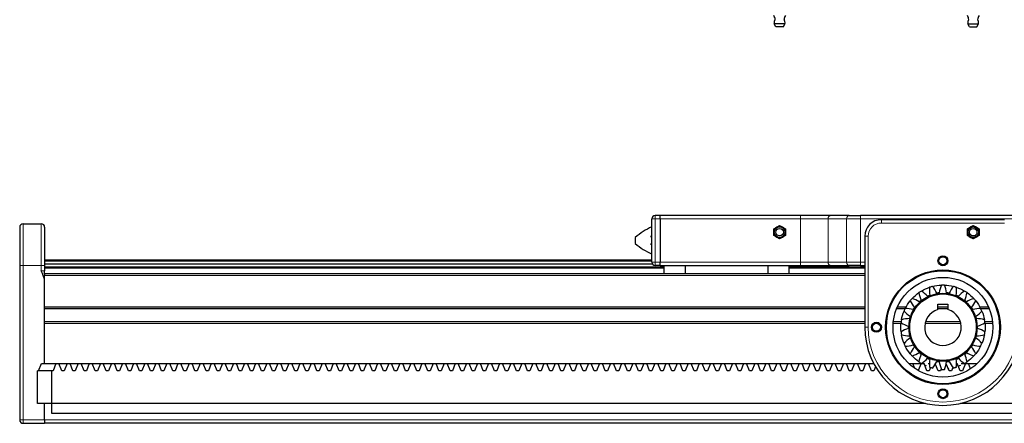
# Model space of a CAD drawing. Header units: millimetres. Extents: x 0 to 4200, y 0 to 2970.
# Tile 12 of 16: x 1454 to 2046, y 1970 to 2213. Entities that reach past the tile are written whole.
import ezdxf

# ---------------------------------------------------------------- set-up
doc = ezdxf.new("R2010")
doc.units = ezdxf.units.MM
doc.header["$LTSCALE"] = 7
doc.layers.add('Visibile (ISO)', color=7, linetype='Continuous', lineweight=25)
doc.layers.add('Visibile sottile (ISO)', color=7, linetype='Continuous', lineweight=13)

msp = doc.modelspace()

# ---------------------------------------------------------------- linework, layer by layer
at = {"layer": 'Visibile (ISO)'}
for p, q in [((1913.68, 2210.63), (1907.29, 2210.63)), ((1908.24, 2208.89), (1907.29, 2210.63)), ((1912.74, 2208.89), (1908.24, 2208.89)), ((1912.74, 2208.89), (1913.68, 2210.63)), ((2023.69, 2210.63), (2030.08, 2210.63)), ((2024.64, 2208.89), (2023.69, 2210.63)), ((2024.64, 2208.89), (2029.14, 2208.89)), ((2029.14, 2208.89), (2030.08, 2210.63)), ((1838.69, 2095.3), (1835.69, 2095.3)), ((1838.69, 2093.3), (1838.69, 2095.3)), ((1922.98, 2095.3), (1838.69, 2095.3)), ((1838.69, 2093.3), (1838.69, 2095.3)), ((1941.29, 2095.3), (1922.98, 2095.3)), ((1952.38, 2095.3), (1941.29, 2095.3)), ((1952.38, 2095.3), (1959.04, 2095.3)), ((2058.33, 2095.3), (1959.04, 2095.3)), ((1455.69, 2090.3), (1466.69, 2090.3)), ((1833.69, 2067.3), (1833.69, 2093.3)), ((1838.69, 2093.3), (1838.69, 2067.3)), ((1838.69, 2093.3), (1838.69, 2067.3)), ((1908.74, 2088.33), (1910.49, 2089.34)), ((1910.49, 2089.34), (1912.24, 2088.33)), ((2045.69, 2092.8), (1971.69, 2092.8)), ((1453.69, 2088.3), (1453.69, 2065.3)), ((1468.69, 2088.3), (1468.69, 2065.3)), ((1906.99, 2087.32), (1908.74, 2088.33)), ((1906.99, 2085.3), (1906.99, 2087.32)), ((1906.99, 2083.28), (1906.99, 2085.3)), ((1912.24, 2088.33), (1913.99, 2087.32)), ((1913.99, 2087.32), (1913.99, 2085.3)), ((1913.99, 2085.3), (1913.99, 2083.28)), ((2023.39, 2085.36), (2023.39, 2085.24)), ((2025.19, 2088.36), (2025.09, 2088.3)), ((2028.69, 2088.3), (2028.59, 2088.36)), ((2030.39, 2085.24), (2030.39, 2085.36)), ((1823.69, 2082.1), (1823.69, 2078.5)), ((1833.69, 2083.01), (1833.29, 2083.01)), ((1833.29, 2082.19), (1833.29, 2083.01)), ((1833.69, 2082.19), (1833.29, 2082.19)), ((1833.69, 2078.41), (1833.29, 2078.41)), ((1833.29, 2077.59), (1833.29, 2078.41)), ((1833.69, 2077.59), (1833.29, 2077.59)), ((1908.74, 2082.27), (1906.99, 2083.28)), ((1910.49, 2081.26), (1908.74, 2082.27)), ((1912.24, 2082.27), (1910.49, 2081.26)), ((1913.99, 2083.28), (1912.24, 2082.27)), ((1961.69, 2082.8), (1961.69, 2028.1)), ((1833.69, 2068.35), (1468.69, 2068.35)), ((1833.69, 2067.85), (1468.69, 2067.85)), ((1834.15, 2066.03), (1468.69, 2066.03)), ((1838.69, 2065.3), (1838.69, 2067.3)), ((1838.69, 2065.3), (1838.69, 2067.3)), ((1453.69, 2065.3), (1453.69, 1972.3)), ((1468.69, 2065.3), (1468.69, 2061.94)), ((1841.19, 2064.25), (1468.69, 2064.25)), ((1841.19, 2063.65), (1468.69, 2063.65)), ((1468.69, 2060.3), (1468.69, 2061.94)), ((1961.69, 2060.3), (1468.69, 2060.3)), ((1468.69, 2060.3), (1468.69, 2059.3)), ((1838.69, 2065.3), (1835.69, 2065.3)), ((1838.69, 2065.3), (1922.98, 2065.3)), ((1841.19, 2060.3), (1841.19, 2065.3)), ((1853.89, 2060.3), (1853.89, 2065.3)), ((1903.49, 2065.3), (1903.49, 2060.3)), ((1916.19, 2060.3), (1916.19, 2065.3)), ((1961.69, 2064.25), (1916.19, 2064.25)), ((1961.69, 2063.65), (1916.19, 2063.65)), ((1922.98, 2065.3), (1941.29, 2065.3)), ((1941.29, 2065.3), (1952.38, 2065.3)), ((1959.04, 2065.3), (1952.38, 2065.3)), ((1959.04, 2065.3), (1961.69, 2065.3)), ((1468.69, 2040.3), (1468.69, 2059.3)), ((1468.69, 2006.3), (1468.69, 2055.31)), ((1961.69, 2039.3), (1468.69, 2039.3)), ((1985.95, 2039.3), (1980.86, 2039.3)), ((2005.69, 2041.9), (2011.69, 2041.9)), ((2005.69, 2038.68), (2005.69, 2041.9)), ((2011.69, 2039.3), (2005.69, 2039.3)), ((2011.69, 2041.9), (2011.69, 2038.68)), ((2036.52, 2039.3), (2031.42, 2039.3)), ((1961.69, 2031.3), (1468.69, 2031.3)), ((1468.69, 2006.3), (1468.69, 2030.3)), ((1983.55, 2031.3), (1978.86, 2031.3)), ((2019.21, 2031.3), (1998.16, 2031.3)), ((2038.52, 2031.3), (2033.83, 2031.3)), ((1464.32, 1982.3), (1464.32, 2001.8)), ((1473.05, 2001.8), (1464.32, 2001.8)), ((1465.02, 2001.8), (1466.77, 2006.3)), ((1466.77, 2006.3), (1475.5, 2006.3)), ((1473.05, 1982.3), (1473.05, 2001.8)), ((1473.76, 2001.8), (1473.05, 2001.8)), ((1475.5, 2006.3), (1473.76, 2001.8)), ((1475.5, 2006.3), (1477.27, 2006.3)), ((1479.02, 2001.8), (1477.27, 2006.3)), ((1477.27, 2006.3), (1482.17, 2006.3)), ((1480.42, 2001.8), (1479.02, 2001.8)), ((1482.17, 2006.3), (1480.42, 2001.8)), ((1482.17, 2006.3), (1483.94, 2006.3)), ((1485.68, 2001.8), (1483.94, 2006.3)), ((1483.94, 2006.3), (1488.83, 2006.3)), ((1487.09, 2001.8), (1485.68, 2001.8)), ((1488.83, 2006.3), (1487.09, 2001.8)), ((1488.83, 2006.3), (1490.61, 2006.3)), ((1492.35, 2001.8), (1490.61, 2006.3)), ((1490.61, 2006.3), (1495.5, 2006.3)), ((1493.76, 2001.8), (1492.35, 2001.8)), ((1495.5, 2006.3), (1493.76, 2001.8)), ((1495.5, 2006.3), (1497.28, 2006.3)), ((1499.02, 2001.8), (1497.28, 2006.3)), ((1497.28, 2006.3), (1502.17, 2006.3)), ((1500.43, 2001.8), (1499.02, 2001.8)), ((1502.17, 2006.3), (1500.43, 2001.8)), ((1502.17, 2006.3), (1503.94, 2006.3)), ((1505.69, 2001.8), (1503.94, 2006.3)), ((1503.94, 2006.3), (1508.84, 2006.3)), ((1507.09, 2001.8), (1505.69, 2001.8)), ((1508.84, 2006.3), (1507.09, 2001.8)), ((1508.84, 2006.3), (1510.61, 2006.3)), ((1512.35, 2001.8), (1510.61, 2006.3)), ((1510.61, 2006.3), (1515.5, 2006.3)), ((1513.76, 2001.8), (1512.35, 2001.8)), ((1515.5, 2006.3), (1513.76, 2001.8)), ((1515.5, 2006.3), (1517.28, 2006.3)), ((1519.02, 2001.8), (1517.28, 2006.3)), ((1517.28, 2006.3), (1522.17, 2006.3)), ((1520.43, 2001.8), (1519.02, 2001.8)), ((1522.17, 2006.3), (1520.43, 2001.8)), ((1522.17, 2006.3), (1523.94, 2006.3)), ((1525.69, 2001.8), (1523.94, 2006.3)), ((1523.94, 2006.3), (1528.84, 2006.3)), ((1527.09, 2001.8), (1525.69, 2001.8)), ((1528.84, 2006.3), (1527.09, 2001.8)), ((1528.84, 2006.3), (1530.61, 2006.3)), ((1532.35, 2001.8), (1530.61, 2006.3)), ((1530.61, 2006.3), (1535.5, 2006.3)), ((1533.76, 2001.8), (1532.35, 2001.8)), ((1535.5, 2006.3), (1533.76, 2001.8)), ((1535.5, 2006.3), (1537.28, 2006.3)), ((1539.02, 2001.8), (1537.28, 2006.3)), ((1537.28, 2006.3), (1542.17, 2006.3)), ((1540.43, 2001.8), (1539.02, 2001.8)), ((1542.17, 2006.3), (1540.43, 2001.8)), ((1542.17, 2006.3), (1543.94, 2006.3)), ((1545.69, 2001.8), (1543.94, 2006.3)), ((1543.94, 2006.3), (1548.84, 2006.3)), ((1547.09, 2001.8), (1545.69, 2001.8)), ((1548.84, 2006.3), (1547.09, 2001.8)), ((1548.84, 2006.3), (1550.61, 2006.3)), ((1552.35, 2001.8), (1550.61, 2006.3)), ((1550.61, 2006.3), (1555.5, 2006.3)), ((1553.76, 2001.8), (1552.35, 2001.8)), ((1555.5, 2006.3), (1553.76, 2001.8)), ((1555.5, 2006.3), (1557.28, 2006.3)), ((1559.02, 2001.8), (1557.28, 2006.3)), ((1557.28, 2006.3), (1562.17, 2006.3)), ((1560.43, 2001.8), (1559.02, 2001.8)), ((1562.17, 2006.3), (1560.43, 2001.8)), ((1562.17, 2006.3), (1563.95, 2006.3)), ((1565.69, 2001.8), (1563.95, 2006.3)), ((1563.95, 2006.3), (1568.84, 2006.3)), ((1567.1, 2001.8), (1565.69, 2001.8)), ((1568.84, 2006.3), (1567.1, 2001.8)), ((1568.84, 2006.3), (1570.61, 2006.3)), ((1572.36, 2001.8), (1570.61, 2006.3)), ((1570.61, 2006.3), (1575.51, 2006.3)), ((1573.76, 2001.8), (1572.36, 2001.8)), ((1575.51, 2006.3), (1573.76, 2001.8)), ((1575.51, 2006.3), (1577.28, 2006.3)), ((1579.02, 2001.8), (1577.28, 2006.3)), ((1577.28, 2006.3), (1582.17, 2006.3)), ((1580.43, 2001.8), (1579.02, 2001.8)), ((1582.17, 2006.3), (1580.43, 2001.8)), ((1582.17, 2006.3), (1583.95, 2006.3)), ((1585.69, 2001.8), (1583.95, 2006.3)), ((1583.95, 2006.3), (1588.84, 2006.3)), ((1587.1, 2001.8), (1585.69, 2001.8)), ((1588.84, 2006.3), (1587.1, 2001.8)), ((1588.84, 2006.3), (1590.61, 2006.3)), ((1592.36, 2001.8), (1590.61, 2006.3)), ((1590.61, 2006.3), (1595.51, 2006.3)), ((1593.76, 2001.8), (1592.36, 2001.8)), ((1595.51, 2006.3), (1593.76, 2001.8)), ((1595.51, 2006.3), (1597.28, 2006.3)), ((1599.02, 2001.8), (1597.28, 2006.3)), ((1597.28, 2006.3), (1602.17, 2006.3)), ((1600.43, 2001.8), (1599.02, 2001.8)), ((1602.17, 2006.3), (1600.43, 2001.8)), ((1602.17, 2006.3), (1603.95, 2006.3)), ((1605.69, 2001.8), (1603.95, 2006.3)), ((1603.95, 2006.3), (1608.84, 2006.3)), ((1607.1, 2001.8), (1605.69, 2001.8)), ((1608.84, 2006.3), (1607.1, 2001.8)), ((1608.84, 2006.3), (1610.61, 2006.3)), ((1612.36, 2001.8), (1610.61, 2006.3)), ((1610.61, 2006.3), (1615.51, 2006.3)), ((1613.76, 2001.8), (1612.36, 2001.8)), ((1615.51, 2006.3), (1613.76, 2001.8)), ((1615.51, 2006.3), (1617.28, 2006.3)), ((1619.02, 2001.8), (1617.28, 2006.3)), ((1617.28, 2006.3), (1622.17, 2006.3)), ((1620.43, 2001.8), (1619.02, 2001.8)), ((1622.17, 2006.3), (1620.43, 2001.8)), ((1622.17, 2006.3), (1623.95, 2006.3)), ((1625.69, 2001.8), (1623.95, 2006.3)), ((1623.95, 2006.3), (1628.84, 2006.3)), ((1627.1, 2001.8), (1625.69, 2001.8)), ((1628.84, 2006.3), (1627.1, 2001.8)), ((1628.84, 2006.3), (1630.62, 2006.3)), ((1632.36, 2001.8), (1630.62, 2006.3)), ((1630.62, 2006.3), (1635.51, 2006.3)), ((1633.77, 2001.8), (1632.36, 2001.8)), ((1635.51, 2006.3), (1633.77, 2001.8)), ((1635.51, 2006.3), (1637.28, 2006.3)), ((1639.03, 2001.8), (1637.28, 2006.3)), ((1637.28, 2006.3), (1642.18, 2006.3)), ((1640.43, 2001.8), (1639.03, 2001.8)), ((1642.18, 2006.3), (1640.43, 2001.8)), ((1642.18, 2006.3), (1643.95, 2006.3)), ((1645.69, 2001.8), (1643.95, 2006.3)), ((1643.95, 2006.3), (1648.84, 2006.3)), ((1647.1, 2001.8), (1645.69, 2001.8)), ((1648.84, 2006.3), (1647.1, 2001.8)), ((1648.84, 2006.3), (1650.62, 2006.3)), ((1652.36, 2001.8), (1650.62, 2006.3)), ((1650.62, 2006.3), (1655.51, 2006.3)), ((1653.77, 2001.8), (1652.36, 2001.8)), ((1655.51, 2006.3), (1653.77, 2001.8)), ((1655.51, 2006.3), (1657.28, 2006.3)), ((1659.03, 2001.8), (1657.28, 2006.3)), ((1657.28, 2006.3), (1662.18, 2006.3)), ((1660.43, 2001.8), (1659.03, 2001.8)), ((1662.18, 2006.3), (1660.43, 2001.8)), ((1662.18, 2006.3), (1663.95, 2006.3)), ((1665.69, 2001.8), (1663.95, 2006.3)), ((1663.95, 2006.3), (1668.84, 2006.3)), ((1667.1, 2001.8), (1665.69, 2001.8)), ((1668.84, 2006.3), (1667.1, 2001.8)), ((1668.84, 2006.3), (1670.62, 2006.3)), ((1672.36, 2001.8), (1670.62, 2006.3)), ((1670.62, 2006.3), (1675.51, 2006.3)), ((1673.77, 2001.8), (1672.36, 2001.8)), ((1675.51, 2006.3), (1673.77, 2001.8)), ((1675.51, 2006.3), (1677.28, 2006.3)), ((1679.03, 2001.8), (1677.28, 2006.3)), ((1677.28, 2006.3), (1682.18, 2006.3)), ((1680.43, 2001.8), (1679.03, 2001.8)), ((1682.18, 2006.3), (1680.43, 2001.8)), ((1682.18, 2006.3), (1683.95, 2006.3)), ((1685.69, 2001.8), (1683.95, 2006.3)), ((1683.95, 2006.3), (1688.84, 2006.3)), ((1687.1, 2001.8), (1685.69, 2001.8)), ((1688.84, 2006.3), (1687.1, 2001.8)), ((1688.84, 2006.3), (1690.62, 2006.3)), ((1692.36, 2001.8), (1690.62, 2006.3)), ((1690.62, 2006.3), (1695.51, 2006.3)), ((1693.77, 2001.8), (1692.36, 2001.8)), ((1695.51, 2006.3), (1693.77, 2001.8)), ((1695.51, 2006.3), (1697.29, 2006.3)), ((1699.03, 2001.8), (1697.29, 2006.3)), ((1697.29, 2006.3), (1702.18, 2006.3)), ((1700.44, 2001.8), (1699.03, 2001.8)), ((1702.18, 2006.3), (1700.44, 2001.8)), ((1702.18, 2006.3), (1703.95, 2006.3)), ((1705.7, 2001.8), (1703.95, 2006.3)), ((1703.95, 2006.3), (1708.85, 2006.3)), ((1707.1, 2001.8), (1705.7, 2001.8)), ((1708.85, 2006.3), (1707.1, 2001.8)), ((1708.85, 2006.3), (1710.62, 2006.3)), ((1712.36, 2001.8), (1710.62, 2006.3)), ((1710.62, 2006.3), (1715.51, 2006.3)), ((1713.77, 2001.8), (1712.36, 2001.8)), ((1715.51, 2006.3), (1713.77, 2001.8)), ((1715.51, 2006.3), (1717.29, 2006.3)), ((1719.03, 2001.8), (1717.29, 2006.3)), ((1717.29, 2006.3), (1722.18, 2006.3)), ((1720.44, 2001.8), (1719.03, 2001.8)), ((1722.18, 2006.3), (1720.44, 2001.8)), ((1722.18, 2006.3), (1723.95, 2006.3)), ((1725.7, 2001.8), (1723.95, 2006.3)), ((1723.95, 2006.3), (1728.85, 2006.3)), ((1727.1, 2001.8), (1725.7, 2001.8)), ((1728.85, 2006.3), (1727.1, 2001.8)), ((1728.85, 2006.3), (1730.62, 2006.3)), ((1732.36, 2001.8), (1730.62, 2006.3)), ((1730.62, 2006.3), (1735.51, 2006.3)), ((1733.77, 2001.8), (1732.36, 2001.8)), ((1735.51, 2006.3), (1733.77, 2001.8)), ((1735.51, 2006.3), (1737.29, 2006.3)), ((1739.03, 2001.8), (1737.29, 2006.3)), ((1737.29, 2006.3), (1742.18, 2006.3)), ((1740.44, 2001.8), (1739.03, 2001.8)), ((1742.18, 2006.3), (1740.44, 2001.8)), ((1742.18, 2006.3), (1743.95, 2006.3)), ((1745.7, 2001.8), (1743.95, 2006.3)), ((1743.95, 2006.3), (1748.85, 2006.3)), ((1747.1, 2001.8), (1745.7, 2001.8)), ((1748.85, 2006.3), (1747.1, 2001.8)), ((1748.85, 2006.3), (1750.62, 2006.3)), ((1752.36, 2001.8), (1750.62, 2006.3)), ((1750.62, 2006.3), (1755.51, 2006.3)), ((1753.77, 2001.8), (1752.36, 2001.8)), ((1755.51, 2006.3), (1753.77, 2001.8)), ((1755.51, 2006.3), (1757.29, 2006.3)), ((1759.03, 2001.8), (1757.29, 2006.3)), ((1757.29, 2006.3), (1762.18, 2006.3)), ((1760.44, 2001.8), (1759.03, 2001.8)), ((1762.18, 2006.3), (1760.44, 2001.8)), ((1762.18, 2006.3), (1763.96, 2006.3)), ((1765.7, 2001.8), (1763.96, 2006.3)), ((1763.96, 2006.3), (1768.85, 2006.3)), ((1767.11, 2001.8), (1765.7, 2001.8)), ((1768.85, 2006.3), (1767.11, 2001.8)), ((1768.85, 2006.3), (1770.62, 2006.3)), ((1772.37, 2001.8), (1770.62, 2006.3)), ((1770.62, 2006.3), (1775.52, 2006.3)), ((1773.77, 2001.8), (1772.37, 2001.8)), ((1775.52, 2006.3), (1773.77, 2001.8)), ((1775.52, 2006.3), (1777.29, 2006.3)), ((1779.03, 2001.8), (1777.29, 2006.3)), ((1777.29, 2006.3), (1782.18, 2006.3)), ((1780.44, 2001.8), (1779.03, 2001.8)), ((1782.18, 2006.3), (1780.44, 2001.8)), ((1782.18, 2006.3), (1783.96, 2006.3)), ((1785.7, 2001.8), (1783.96, 2006.3)), ((1783.96, 2006.3), (1788.85, 2006.3)), ((1787.11, 2001.8), (1785.7, 2001.8)), ((1788.85, 2006.3), (1787.11, 2001.8)), ((1788.85, 2006.3), (1790.62, 2006.3)), ((1792.37, 2001.8), (1790.62, 2006.3)), ((1790.62, 2006.3), (1795.52, 2006.3)), ((1793.77, 2001.8), (1792.37, 2001.8)), ((1795.52, 2006.3), (1793.77, 2001.8)), ((1795.52, 2006.3), (1797.29, 2006.3)), ((1799.03, 2001.8), (1797.29, 2006.3)), ((1797.29, 2006.3), (1802.18, 2006.3)), ((1800.44, 2001.8), (1799.03, 2001.8)), ((1802.18, 2006.3), (1800.44, 2001.8)), ((1802.18, 2006.3), (1803.96, 2006.3)), ((1805.7, 2001.8), (1803.96, 2006.3)), ((1803.96, 2006.3), (1808.85, 2006.3)), ((1807.11, 2001.8), (1805.7, 2001.8)), ((1808.85, 2006.3), (1807.11, 2001.8)), ((1808.85, 2006.3), (1810.62, 2006.3)), ((1812.37, 2001.8), (1810.62, 2006.3)), ((1810.62, 2006.3), (1815.52, 2006.3)), ((1813.77, 2001.8), (1812.37, 2001.8)), ((1815.52, 2006.3), (1813.77, 2001.8)), ((1815.52, 2006.3), (1817.29, 2006.3)), ((1819.03, 2001.8), (1817.29, 2006.3)), ((1817.29, 2006.3), (1822.18, 2006.3)), ((1820.44, 2001.8), (1819.03, 2001.8)), ((1822.18, 2006.3), (1820.44, 2001.8)), ((1822.18, 2006.3), (1823.96, 2006.3)), ((1825.7, 2001.8), (1823.96, 2006.3)), ((1823.96, 2006.3), (1828.85, 2006.3)), ((1827.11, 2001.8), (1825.7, 2001.8)), ((1828.85, 2006.3), (1827.11, 2001.8)), ((1828.85, 2006.3), (1830.63, 2006.3)), ((1832.37, 2001.8), (1830.63, 2006.3)), ((1830.63, 2006.3), (1835.52, 2006.3)), ((1833.78, 2001.8), (1832.37, 2001.8)), ((1835.52, 2006.3), (1833.78, 2001.8)), ((1835.52, 2006.3), (1837.29, 2006.3)), ((1839.04, 2001.8), (1837.29, 2006.3)), ((1837.29, 2006.3), (1842.19, 2006.3)), ((1840.44, 2001.8), (1839.04, 2001.8)), ((1842.19, 2006.3), (1840.44, 2001.8)), ((1842.19, 2006.3), (1843.96, 2006.3)), ((1845.7, 2001.8), (1843.96, 2006.3)), ((1843.96, 2006.3), (1848.85, 2006.3)), ((1847.11, 2001.8), (1845.7, 2001.8)), ((1848.85, 2006.3), (1847.11, 2001.8)), ((1848.85, 2006.3), (1850.63, 2006.3)), ((1852.37, 2001.8), (1850.63, 2006.3)), ((1850.63, 2006.3), (1855.52, 2006.3)), ((1853.78, 2001.8), (1852.37, 2001.8)), ((1855.52, 2006.3), (1853.78, 2001.8)), ((1855.52, 2006.3), (1857.29, 2006.3)), ((1859.04, 2001.8), (1857.29, 2006.3)), ((1857.29, 2006.3), (1862.19, 2006.3)), ((1860.44, 2001.8), (1859.04, 2001.8)), ((1862.19, 2006.3), (1860.44, 2001.8)), ((1862.19, 2006.3), (1863.96, 2006.3)), ((1865.7, 2001.8), (1863.96, 2006.3)), ((1863.96, 2006.3), (1868.85, 2006.3)), ((1867.11, 2001.8), (1865.7, 2001.8)), ((1868.85, 2006.3), (1867.11, 2001.8)), ((1868.85, 2006.3), (1870.63, 2006.3)), ((1872.37, 2001.8), (1870.63, 2006.3)), ((1870.63, 2006.3), (1875.52, 2006.3)), ((1873.78, 2001.8), (1872.37, 2001.8)), ((1875.52, 2006.3), (1873.78, 2001.8)), ((1875.52, 2006.3), (1877.29, 2006.3)), ((1879.04, 2001.8), (1877.29, 2006.3)), ((1877.29, 2006.3), (1882.19, 2006.3)), ((1880.44, 2001.8), (1879.04, 2001.8)), ((1882.19, 2006.3), (1880.44, 2001.8)), ((1882.19, 2006.3), (1883.96, 2006.3)), ((1885.7, 2001.8), (1883.96, 2006.3)), ((1883.96, 2006.3), (1888.85, 2006.3)), ((1887.11, 2001.8), (1885.7, 2001.8)), ((1888.85, 2006.3), (1887.11, 2001.8)), ((1888.85, 2006.3), (1890.63, 2006.3)), ((1892.37, 2001.8), (1890.63, 2006.3)), ((1890.63, 2006.3), (1895.52, 2006.3)), ((1893.78, 2001.8), (1892.37, 2001.8)), ((1895.52, 2006.3), (1893.78, 2001.8)), ((1895.52, 2006.3), (1897.3, 2006.3)), ((1899.04, 2001.8), (1897.3, 2006.3)), ((1897.3, 2006.3), (1902.19, 2006.3)), ((1900.45, 2001.8), (1899.04, 2001.8)), ((1902.19, 2006.3), (1900.45, 2001.8)), ((1902.19, 2006.3), (1903.96, 2006.3)), ((1905.71, 2001.8), (1903.96, 2006.3)), ((1903.96, 2006.3), (1908.86, 2006.3)), ((1907.11, 2001.8), (1905.71, 2001.8)), ((1908.86, 2006.3), (1907.11, 2001.8)), ((1908.86, 2006.3), (1910.63, 2006.3)), ((1912.37, 2001.8), (1910.63, 2006.3)), ((1910.63, 2006.3), (1915.52, 2006.3)), ((1913.78, 2001.8), (1912.37, 2001.8)), ((1915.52, 2006.3), (1913.78, 2001.8)), ((1915.52, 2006.3), (1917.3, 2006.3)), ((1919.04, 2001.8), (1917.3, 2006.3)), ((1917.3, 2006.3), (1922.19, 2006.3)), ((1920.45, 2001.8), (1919.04, 2001.8)), ((1922.19, 2006.3), (1920.45, 2001.8)), ((1922.19, 2006.3), (1923.96, 2006.3)), ((1925.71, 2001.8), (1923.96, 2006.3)), ((1923.96, 2006.3), (1928.86, 2006.3)), ((1927.11, 2001.8), (1925.71, 2001.8)), ((1928.86, 2006.3), (1927.11, 2001.8)), ((1928.86, 2006.3), (1930.63, 2006.3)), ((1932.37, 2001.8), (1930.63, 2006.3)), ((1930.63, 2006.3), (1935.52, 2006.3)), ((1933.78, 2001.8), (1932.37, 2001.8)), ((1935.52, 2006.3), (1933.78, 2001.8)), ((1935.52, 2006.3), (1937.3, 2006.3)), ((1939.04, 2001.8), (1937.3, 2006.3)), ((1937.3, 2006.3), (1942.19, 2006.3)), ((1940.45, 2001.8), (1939.04, 2001.8)), ((1942.19, 2006.3), (1940.45, 2001.8)), ((1942.19, 2006.3), (1943.96, 2006.3)), ((1945.71, 2001.8), (1943.96, 2006.3)), ((1943.96, 2006.3), (1948.86, 2006.3)), ((1947.11, 2001.8), (1945.71, 2001.8)), ((1948.86, 2006.3), (1947.11, 2001.8)), ((1948.86, 2006.3), (1950.63, 2006.3)), ((1952.37, 2001.8), (1950.63, 2006.3)), ((1950.63, 2006.3), (1955.52, 2006.3)), ((1953.78, 2001.8), (1952.37, 2001.8)), ((1955.52, 2006.3), (1953.78, 2001.8)), ((1955.52, 2006.3), (1957.3, 2006.3)), ((1959.04, 2001.8), (1957.3, 2006.3)), ((1957.3, 2006.3), (1962.19, 2006.3)), ((1960.45, 2001.8), (1959.04, 2001.8)), ((1962.19, 2006.3), (1960.45, 2001.8)), ((1962.19, 2006.3), (1963.97, 2006.3)), ((1965.71, 2001.8), (1963.97, 2006.3)), ((1963.97, 2006.3), (1967.05, 2006.3)), ((1967.12, 2001.8), (1965.71, 2001.8)), ((1968.11, 2004.38), (1967.12, 2001.8)), ((1988.08, 2006.3), (1988.86, 2006.3)), ((1988.86, 2006.3), (1988.65, 2005.77)), ((1988.86, 2006.3), (1990.63, 2006.3)), ((1991.79, 2003.31), (1990.63, 2006.3)), ((1990.63, 2006.3), (1995.53, 2006.3)), ((1995.53, 2006.3), (1993.87, 2002.02)), ((1995.53, 2006.3), (1995.76, 2006.3)), ((1996.21, 2006.3), (1997.3, 2006.3)), ((1999.04, 2001.8), (1997.3, 2006.3)), ((2000.45, 2001.8), (1999.04, 2001.8)), ((1999.74, 2006.3), (2000.53, 2006.3)), ((2001.25, 2003.87), (2000.45, 2001.8)), ((2005.71, 2001.8), (2004.23, 2005.63)), ((2007.12, 2001.8), (2005.71, 2001.8)), ((2007.63, 2003.12), (2007.12, 2001.8)), ((2012.38, 2001.8), (2010.85, 2005.74)), ((2013.78, 2001.8), (2012.38, 2001.8)), ((2014.62, 2003.95), (2013.78, 2001.8)), ((2017.09, 2006.3), (2017.3, 2006.3)), ((2019.04, 2001.8), (2017.3, 2006.3)), ((2020.45, 2001.8), (2019.04, 2001.8)), ((2019.54, 2006.3), (2022.19, 2006.3)), ((2022.19, 2006.3), (2020.45, 2001.8)), ((2022.19, 2006.3), (2023.97, 2006.3)), ((2025.22, 2003.07), (2023.97, 2006.3)), ((2023.97, 2006.3), (2028.86, 2006.3)), ((2028.86, 2006.3), (2028.62, 2005.68)), ((2028.86, 2006.3), (2029.3, 2006.3)), ((1473.05, 1982.3), (1464.32, 1982.3)), ((1468.69, 1972.3), (1468.69, 1982.3)), ((1468.69, 1972.3), (1468.69, 1982.3)), ((1998.13, 1982.3), (1473.05, 1982.3)), ((1473.05, 1976.3), (1473.05, 1982.3)), ((2473.05, 1982.3), (2019.24, 1982.3)), ((1468.69, 1972.3), (1468.69, 1970.3)), ((1468.69, 1972.3), (1468.69, 1970.3)), ((2464.32, 1976.3), (1473.05, 1976.3)), ((1455.69, 1970.3), (1468.69, 1970.3)), ((2468.69, 1970.3), (1468.69, 1970.3))]:
    msp.add_line(p, q, dxfattribs=at)
for centre, radius in [((1910.49, 2085.3), 3.25), ((1910.49, 2085.3), 3.19), ((1910.49, 2085.3), 2.25), ((2026.89, 2085.24), 3.25), ((2026.89, 2085.24), 3.19), ((2026.89, 2085.24), 2.25), ((2008.69, 2068.1), 3), ((2008.69, 2068.1), 2.4), ((2008.69, 2028.1), 34.5), ((2008.69, 2028.1), 34), ((2008.69, 2028.1), 30), ((2008.69, 2028.1), 20.5), ((2008.69, 2028.1), 20), ((1968.69, 2028.1), 3), ((1968.69, 2028.1), 2.4), ((2008.69, 1988.1), 3), ((2008.69, 1988.1), 2.4)]:
    msp.add_circle(centre, radius, dxfattribs=at)
for centre, radius, start, end in [((1901.86, 2212.57), 6, 5.227, 31.3313), ((1919.11, 2212.57), 6, 148.6687, 174.773), ((2018.26, 2212.57), 6, 5.227, 31.3313), ((2035.51, 2212.57), 6, 148.6687, 174.773), ((1910.49, 2211.23), 3.25, 144.62541, 190.63871), ((1910.49, 2211.23), 3.25, 349.36129, 35.37459), ((2026.89, 2211.23), 3.25, 144.62541, 190.63871), ((2026.89, 2211.23), 3.25, 349.36129, 35.37459), ((1835.69, 2093.3), 2, 90, 180), ((1455.69, 2088.3), 2, 90, 180), ((1466.69, 2088.3), 2, 0, 90), ((1971.69, 2082.8), 10, 90, 180), ((1849.93, 2051.91), 40, 113.95469, 130.99658), ((1910.49, 2085.3), 3.5, 120, 180), ((1910.49, 2085.3), 3.5, 180, 240), ((1910.49, 2085.3), 3.5, 60, 120), ((1910.49, 2085.3), 3.5, 0, 60), ((1910.49, 2085.3), 3.5, 300, 0), ((2026.89, 2085.24), 3.5, 0, 180), ((2026.89, 2085.3), 3.5, 120.92065, 179.07935), ((2026.89, 2085.24), 3.5, 180, 0), ((2026.89, 2085.3), 3.5, 60.92065, 119.07935), ((2026.89, 2085.3), 3.5, 0.92065, 59.07935), ((1849.93, 2108.69), 40, 229.00342, 246.04531), ((1910.49, 2085.3), 3.5, 240, 300), ((1835.69, 2067.3), 2, 180, 270), ((2008.69, 2028.1), 25.34, 120.68182, 124.77273), ((2008.69, 2028.1), 25.34, 104.31818, 108.40909), ((2008.69, 2028.1), 25.34, 87.95455, 92.04545), ((2008.69, 2028.1), 25.34, 71.59091, 75.68182), ((2008.69, 2028.1), 25.34, 55.22727, 59.31818), ((2008.69, 2028.1), 25.34, 137.04545, 141.13636), ((2008.69, 2028.1), 25.34, 38.86364, 42.95455), ((2008.69, 2028.1), 25.34, 153.40909, 157.5), ((2008.69, 2028.1), 11, 105.82662, 74.17338), ((2008.69, 2028.1), 25.34, 22.5, 26.59091), ((2008.69, 2028.1), 25.34, 169.77273, 173.86364), ((2008.69, 2028.1), 25.34, 6.13636, 10.22727), ((2008.69, 2028.1), 47, 180, 0), ((2008.69, 2028.1), 25.34, 186.13636, 190.22727), ((2008.69, 2028.1), 25.34, 349.77273, 353.86364), ((2008.69, 2028.1), 25.34, 202.5, 206.59091), ((2008.69, 2028.1), 25.34, 333.40909, 337.5), ((2008.69, 2028.1), 25.34, 218.86364, 222.95455), ((2008.69, 2028.1), 25.34, 235.22727, 239.31818), ((2008.69, 2028.1), 25.34, 300.68182, 304.77273), ((2008.69, 2028.1), 25.34, 317.04545, 321.13636), ((2008.69, 2028.1), 25.34, 251.59091, 255.68182), ((2008.69, 2028.1), 25.34, 267.95455, 272.04545), ((2008.69, 2028.1), 25.34, 284.31818, 288.40909), ((1455.69, 1972.3), 2, 180, 270)]:
    msp.add_arc(centre, radius, start, end, dxfattribs=at)
for points, weights in [([(2025.19, 2088.36), (2025.97, 2088.82), (2026.89, 2089.34)], [1, 1.03575377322, 1]), ([(2026.89, 2089.34), (2027.8, 2088.82), (2028.59, 2088.36)], [1, 1.03575377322, 1]), ([(2023.39, 2087.32), (2024.3, 2087.85), (2025.09, 2088.3)], [1, 1.03575377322, 1]), ([(2023.39, 2085.36), (2023.39, 2086.27), (2023.39, 2087.32)], [1, 1.03575377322, 1]), ([(2023.39, 2083.28), (2023.39, 2084.33), (2023.39, 2085.24)], [1, 1.03575377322, 1]), ([(2028.69, 2088.3), (2029.47, 2087.85), (2030.39, 2087.32)], [1, 1.03575377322, 1]), ([(2030.39, 2087.32), (2030.39, 2086.27), (2030.39, 2085.36)], [1, 1.03575377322, 1]), ([(2030.39, 2085.24), (2030.39, 2084.33), (2030.39, 2083.28)], [1, 1.03575377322, 1]), ([(2024.66, 2082.55), (2024.06, 2082.89), (2023.39, 2083.28)], [1.01390336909, 1.02630506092, 1]), ([(2026.89, 2081.26), (2026.24, 2081.63), (2025.66, 2081.96)], [1, 1.02523955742, 1.01484453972]), ([(2028.11, 2081.96), (2027.54, 2081.63), (2026.89, 2081.26)], [1.01484453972, 1.02523955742, 1]), ([(2030.39, 2083.28), (2029.71, 2082.89), (2029.12, 2082.55)], [1, 1.02630506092, 1.01390336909])]:
    msp.add_rational_spline(points, weights, degree=2, dxfattribs=at)
for points in [[(1468.69, 2055.31), (1468.69, 2057.52), (1467.59, 2059.93), (1466.69, 2061.94)], [(1990.14, 2045.37), (1991.37, 2046.69), (1992.75, 2047.89), (1994.23, 2048.92)], [(1994.23, 2048.92), (1994.47, 2047.33), (1994.94, 2045.79), (1995.61, 2044.33)], [(1999.36, 2046.74), (1998.31, 2047.95), (1997.1, 2049.02), (1995.75, 2049.9)], [(1995.76, 2049.89), (1997.31, 2050.82), (1998.97, 2051.58), (2000.68, 2052.15)], [(2000.68, 2052.15), (2000.47, 2050.56), (2000.48, 2048.94), (2000.71, 2047.36)], [(2002.42, 2052.65), (2004.17, 2053.1), (2005.97, 2053.36), (2007.78, 2053.43)], [(2004.99, 2048.61), (2004.32, 2050.07), (2003.46, 2051.44), (2002.42, 2052.66)], [(2006.46, 2048.82), (2005.97, 2048.77), (2005.47, 2048.7), (2004.99, 2048.61)], [(2007.78, 2053.43), (2007.13, 2051.96), (2006.68, 2050.41), (2006.46, 2048.82)], [(2009.59, 2053.43), (2011.4, 2053.36), (2013.2, 2053.1), (2014.95, 2052.66)], [(2010.91, 2048.82), (2010.69, 2050.41), (2010.24, 2051.96), (2009.59, 2053.43)], [(2012.39, 2048.61), (2011.9, 2048.7), (2011.41, 2048.77), (2010.91, 2048.82)], [(2014.95, 2052.66), (2013.92, 2051.44), (2013.05, 2050.07), (2012.39, 2048.61)], [(2016.66, 2047.36), (2016.9, 2048.94), (2016.9, 2050.56), (2016.69, 2052.15)], [(2016.69, 2052.15), (2018.41, 2051.57), (2020.06, 2050.82), (2021.62, 2049.9)], [(2021.62, 2049.9), (2020.28, 2049.02), (2019.06, 2047.95), (2018.02, 2046.74)], [(2021.76, 2044.33), (2022.43, 2045.79), (2022.9, 2047.33), (2023.14, 2048.92)], [(2023.14, 2048.92), (2024.63, 2047.88), (2026, 2046.69), (2027.23, 2045.37)], [(1986.03, 2039.44), (1986.84, 2041.06), (1987.82, 2042.59), (1988.95, 2044)], [(1988.95, 2044), (1989.63, 2042.55), (1990.51, 2041.2), (1991.57, 2039.99)], [(1994.48, 2043.36), (1993.14, 2044.23), (1991.67, 2044.91), (1990.14, 2045.37)], [(1995.61, 2044.33), (1995.22, 2044.02), (1994.85, 2043.69), (1994.48, 2043.36)], [(2000.71, 2047.36), (2000.25, 2047.17), (1999.8, 2046.96), (1999.36, 2046.74)], [(2018.02, 2046.74), (2017.57, 2046.96), (2017.12, 2047.17), (2016.66, 2047.36)], [(2022.89, 2043.36), (2022.53, 2043.69), (2022.15, 2044.02), (2021.76, 2044.33)], [(2027.23, 2045.37), (2025.7, 2044.91), (2024.23, 2044.23), (2022.89, 2043.36)], [(2025.81, 2039.99), (2026.86, 2041.2), (2027.74, 2042.55), (2028.42, 2044)], [(2028.42, 2044), (2029.55, 2042.59), (2030.54, 2041.06), (2031.35, 2039.44)], [(1983.75, 2032.6), (1984.07, 2034.38), (1984.58, 2036.13), (1985.27, 2037.8)], [(1985.27, 2037.8), (1986.33, 2036.6), (1987.56, 2035.55), (1988.91, 2034.68)], [(1990.76, 2038.74), (1989.23, 2039.19), (1987.63, 2039.43), (1986.02, 2039.44)], [(1991.57, 2039.99), (1991.28, 2039.58), (1991.01, 2039.16), (1990.76, 2038.74)], [(2026.61, 2038.74), (2026.36, 2039.16), (2026.09, 2039.58), (2025.81, 2039.99)], [(2031.35, 2039.44), (2029.75, 2039.43), (2028.15, 2039.19), (2026.61, 2038.74)], [(2028.46, 2034.68), (2029.81, 2035.55), (2031.04, 2036.6), (2032.1, 2037.8)], [(2032.1, 2037.8), (2032.79, 2036.13), (2033.31, 2034.38), (2033.63, 2032.6)], [(1983.49, 2025.39), (1983.3, 2027.19), (1983.3, 2029.01), (1983.49, 2030.81)], [(1983.49, 2030.81), (1984.84, 2029.96), (1986.32, 2029.29), (1987.86, 2028.84)], [(1988.49, 2033.26), (1986.89, 2033.26), (1985.29, 2033.04), (1983.75, 2032.6)], [(1988.91, 2034.68), (1988.75, 2034.21), (1988.61, 2033.74), (1988.49, 2033.26)], [(2028.88, 2033.26), (2028.76, 2033.74), (2028.62, 2034.21), (2028.46, 2034.68)], [(2033.63, 2032.6), (2032.09, 2033.04), (2030.48, 2033.26), (2028.88, 2033.26)], [(2029.52, 2028.84), (2031.05, 2029.29), (2032.53, 2029.96), (2033.88, 2030.81)], [(2033.88, 2030.81), (2034.08, 2029.01), (2034.08, 2027.19), (2033.88, 2025.39)], [(1987.86, 2027.36), (1986.32, 2026.91), (1984.84, 2026.25), (1983.49, 2025.39)], [(1987.86, 2028.84), (1987.84, 2028.35), (1987.84, 2027.85), (1987.86, 2027.36)], [(2029.52, 2027.36), (2029.53, 2027.85), (2029.53, 2028.35), (2029.52, 2028.84)], [(2033.88, 2025.39), (2032.53, 2026.25), (2031.05, 2026.91), (2029.52, 2027.36)], [(1983.75, 2023.6), (1985.29, 2023.16), (1986.89, 2022.94), (1988.49, 2022.95)], [(1985.27, 2018.4), (1984.58, 2020.07), (1984.07, 2021.82), (1983.75, 2023.6)], [(1988.91, 2021.52), (1987.56, 2020.66), (1986.33, 2019.6), (1985.27, 2018.4)], [(1988.49, 2022.95), (1988.61, 2022.47), (1988.75, 2021.99), (1988.91, 2021.52)], [(2028.46, 2021.52), (2028.62, 2021.99), (2028.76, 2022.47), (2028.88, 2022.95)], [(2032.1, 2018.4), (2031.04, 2019.6), (2029.81, 2020.66), (2028.46, 2021.52)], [(2028.88, 2022.95), (2030.48, 2022.94), (2032.09, 2023.16), (2033.63, 2023.6)], [(2033.63, 2023.6), (2033.3, 2021.82), (2032.79, 2020.07), (2032.1, 2018.4)], [(1986.02, 2016.76), (1987.63, 2016.77), (1989.23, 2017.01), (1990.76, 2017.47)], [(1988.95, 2012.2), (1987.82, 2013.61), (1986.83, 2015.14), (1986.02, 2016.76)], [(1991.57, 2016.21), (1990.51, 2015.01), (1989.63, 2013.65), (1988.95, 2012.2)], [(1990.14, 2010.83), (1991.67, 2011.3), (1993.14, 2011.98), (1994.48, 2012.85)], [(1990.76, 2017.47), (1991.01, 2017.04), (1991.28, 2016.62), (1991.57, 2016.21)], [(1994.48, 2012.85), (1994.85, 2012.51), (1995.22, 2012.18), (1995.61, 2011.87)], [(2021.76, 2011.87), (2022.15, 2012.18), (2022.53, 2012.51), (2022.89, 2012.85)], [(2022.89, 2012.85), (2024.23, 2011.98), (2025.7, 2011.3), (2027.23, 2010.83)], [(2025.81, 2016.21), (2026.09, 2016.62), (2026.36, 2017.04), (2026.61, 2017.47)], [(2028.42, 2012.2), (2027.74, 2013.65), (2026.86, 2015.01), (2025.81, 2016.21)], [(2026.61, 2017.47), (2028.15, 2017.01), (2029.75, 2016.77), (2031.35, 2016.76)], [(2031.35, 2016.76), (2030.54, 2015.14), (2029.55, 2013.61), (2028.42, 2012.2)], [(1994.23, 2007.28), (1992.75, 2008.32), (1991.37, 2009.51), (1990.14, 2010.83)], [(1995.61, 2011.87), (1994.94, 2010.42), (1994.47, 2008.87), (1994.23, 2007.28)], [(1995.75, 2006.31), (1997.1, 2007.18), (1998.31, 2008.25), (1999.36, 2009.46)], [(1999.36, 2009.46), (1999.8, 2009.24), (2000.25, 2009.03), (2000.71, 2008.84)], [(2000.71, 2008.84), (2000.48, 2007.26), (2000.47, 2005.64), (2000.68, 2004.05)], [(2002.42, 2003.55), (2003.46, 2004.76), (2004.32, 2006.13), (2004.99, 2007.59)], [(2004.99, 2007.59), (2005.47, 2007.5), (2005.97, 2007.43), (2006.46, 2007.38)], [(2006.46, 2007.38), (2006.68, 2005.79), (2007.13, 2004.24), (2007.78, 2002.77)], [(2009.59, 2002.77), (2010.24, 2004.24), (2010.69, 2005.79), (2010.91, 2007.38)], [(2010.91, 2007.38), (2011.41, 2007.43), (2011.9, 2007.5), (2012.39, 2007.59)], [(2012.39, 2007.59), (2013.05, 2006.13), (2013.92, 2004.76), (2014.95, 2003.55)], [(2016.66, 2008.84), (2017.12, 2009.03), (2017.57, 2009.24), (2018.02, 2009.46)], [(2016.69, 2004.05), (2016.9, 2005.64), (2016.9, 2007.26), (2016.66, 2008.84)], [(2018.02, 2009.46), (2019.06, 2008.25), (2020.28, 2007.18), (2021.62, 2006.31)], [(2023.14, 2007.28), (2022.9, 2008.87), (2022.43, 2010.42), (2021.76, 2011.87)], [(2027.23, 2010.83), (2026, 2009.51), (2024.63, 2008.32), (2023.14, 2007.28)], [(1996, 2006.16), (1995.92, 2006.21), (1995.84, 2006.26), (1995.75, 2006.31)], [(1998.73, 2004.8), (1998.38, 2004.94), (1998.04, 2005.1), (1997.7, 2005.26)], [(2002.7, 2003.48), (2002.61, 2003.5), (2002.51, 2003.52), (2002.42, 2003.55)], [(2009.88, 2002.79), (2009.78, 2002.78), (2009.69, 2002.78), (2009.59, 2002.77)], [(2012.12, 2002.99), (2012.05, 2002.98), (2011.99, 2002.98), (2011.93, 2002.97)], [(2016.96, 2004.15), (2016.87, 2004.12), (2016.78, 2004.09), (2016.69, 2004.05)], [(2019.32, 2005.1), (2018.88, 2004.9), (2018.44, 2004.71), (2017.99, 2004.53)], [(2021.62, 2006.31), (2021.61, 2006.31), (2021.61, 2006.3), (2021.61, 2006.3)]]:
    msp.add_open_spline(points, degree=3, dxfattribs=at)
at = {"layer": 'Visibile sottile (ISO)'}
for p, q in [((1835.69, 2093.3), (1835.69, 2095.3)), ((1922.98, 2095.3), (1922.98, 2093.3)), ((1959.04, 2095.3), (1959.04, 2093.3)), ((1455.69, 2065.3), (1455.69, 2090.3)), ((1466.69, 2090.3), (1466.69, 2065.3)), ((1835.69, 2093.3), (1833.69, 2093.3)), ((1835.69, 2093.3), (1835.69, 2067.3)), ((1838.69, 2093.3), (1835.69, 2093.3)), ((1838.69, 2093.3), (1922.98, 2093.3)), ((1922.98, 2093.3), (1939.62, 2093.3)), ((1922.98, 2093.3), (1922.98, 2067.3)), ((1939.62, 2067.3), (1939.62, 2093.3)), ((1939.62, 2093.3), (1950.72, 2093.3)), ((1959.04, 2093.3), (1950.72, 2093.3)), ((1950.72, 2093.3), (1950.72, 2067.3)), ((1959.04, 2067.3), (1959.04, 2093.3)), ((1959.04, 2093.3), (2058.33, 2093.3)), ((1971.69, 2092.8), (1971.69, 2090.8)), ((1971.69, 2090.8), (2045.69, 2090.8)), ((1963.69, 2082.8), (1961.69, 2082.8)), ((1963.69, 2028.1), (1963.69, 2082.8)), ((1833.69, 2067.3), (1835.69, 2067.3)), ((1835.69, 2065.3), (1835.69, 2067.3)), ((1838.69, 2067.3), (1835.69, 2067.3)), ((1922.98, 2067.3), (1838.69, 2067.3)), ((1922.98, 2067.3), (1922.98, 2065.3)), ((1939.62, 2067.3), (1922.98, 2067.3)), ((1950.72, 2067.3), (1939.62, 2067.3)), ((1950.72, 2067.3), (1959.04, 2067.3)), ((1959.04, 2067.3), (1959.04, 2065.3)), ((1961.69, 2067.3), (1959.04, 2067.3)), ((1453.69, 2065.3), (1455.69, 2065.3)), ((1455.69, 2065.3), (1466.69, 2065.3)), ((1455.69, 1972.3), (1455.69, 2065.3)), ((1466.69, 2065.3), (1468.69, 2065.3)), ((1466.69, 2065.3), (1466.69, 2061.94)), ((1466.69, 2061.94), (1468.69, 2061.94)), ((1961.69, 2059.3), (1468.69, 2059.3)), ((1961.69, 2040.3), (1468.69, 2040.3)), ((1961.69, 2039.14), (1468.69, 2039.14)), ((1985.88, 2039.14), (1980.79, 2039.14)), ((1986.47, 2040.3), (1981.28, 2040.3)), ((2011.69, 2040.3), (2005.69, 2040.3)), ((2011.69, 2039.14), (2005.69, 2039.14)), ((2036.09, 2040.3), (2030.9, 2040.3)), ((2036.58, 2039.14), (2031.5, 2039.14)), ((1961.69, 2031.46), (1468.69, 2031.46)), ((1961.69, 2030.3), (1468.69, 2030.3)), ((1983.44, 2030.3), (1978.77, 2030.3)), ((1983.57, 2031.46), (1978.87, 2031.46)), ((2019.46, 2030.3), (1997.91, 2030.3)), ((2019.16, 2031.46), (1998.21, 2031.46)), ((2038.5, 2031.46), (2033.81, 2031.46)), ((2038.61, 2030.3), (2033.93, 2030.3)), ((1963.69, 2028.1), (1961.69, 2028.1)), ((1453.69, 1972.3), (1455.69, 1972.3)), ((1468.69, 1972.3), (1455.69, 1972.3)), ((1455.69, 1972.3), (1455.69, 1970.3)), ((2468.69, 1972.3), (1468.69, 1972.3))]:
    msp.add_line(p, q, dxfattribs=at)
for centre, radius, start, end in [((1971.69, 2082.8), 8, 90, 180), ((2008.69, 2028.1), 45, 180, 0)]:
    msp.add_arc(centre, radius, start, end, dxfattribs=at)
for centre, major_axis, start_param, end_param in [((1941.29, 2093.3), (0, 2), 0, 1.570796), ((1952.38, 2093.3), (0, 2), 0, 1.570796), ((1941.29, 2067.3), (0, -2), 4.712389, 6.283185), ((1952.38, 2067.3), (0, -2), 4.712389, 6.283185)]:
    msp.add_ellipse(centre, major_axis=major_axis, ratio=0.83205, start_param=start_param, end_param=end_param, dxfattribs=at)

doc.saveas('drawing.dxf')
